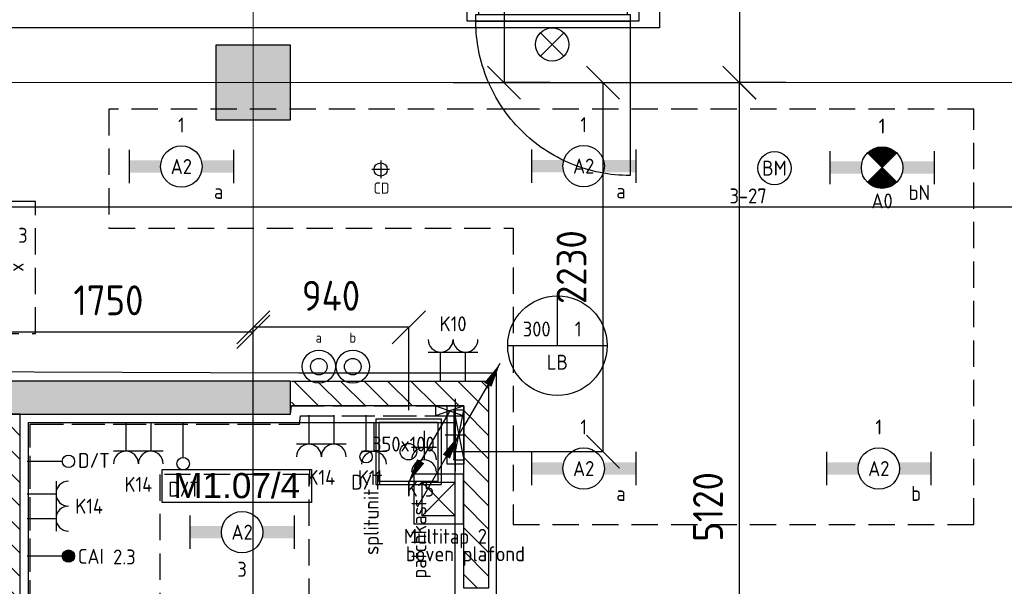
# Model space of a CAD drawing. Header units: millimetres. Extents: x -38031 to 110605, y -30229 to 92226.
# Tile 187 of 256: x 82951 to 88890, y 22063 to 25479. Entities that reach past the tile are written whole.
import ezdxf
from ezdxf.enums import TextEntityAlignment as Align

# ---------------------------------------------------------------- set-up
doc = ezdxf.new("R2010")
doc.units = ezdxf.units.MM
doc.header["$LTSCALE"] = 50
doc.set_wipeout_variables(frame=1)
doc.header["$PDMODE"] = 1
for name, pattern in [('E_GOOT3', [5, 4, -1]), ('HIDDEN2', [4.7625, 3.175, -1.5875]), ('STYLE_07', [1.875, 0.625, -0.20828, 0.625, -0.20836, 0.06943, -0.13893])]:
    doc.linetypes.add(name, pattern=pattern)
for name, color, linetype in [('AB$1A---_ATTRIB035', 8, 'Continuous'), ('AL$1A---_ALGEMEEN', 8, 'Continuous'), ('AL------_MAATV', 200, 'Continuous'), ('AL------_MAATVOERING', 2, 'Continuous'), ('AL------_SPARING', 2, 'Continuous'), ('AM$1A---_ARCERING', 8, 'Continuous'), ('BOUWKUNDIG', 8, 'Continuous'), ('EB6511--_ATTRIB', 2, 'Continuous'), ('EL6131--_LB', 3, 'Continuous'), ('EL6131--_WG', 3, 'Continuous'), ('EL6222--', 3, 'Continuous'), ('EL6311--', 3, 'Continuous'), ('el6311--nv', 7, 'Continuous'), ('EL6350--', 3, 'Continuous'), ('EL6431--', 3, 'Continuous'), ('EL6441--', 3, 'Continuous'), ('EL6511--', 3, 'Continuous'), ('EM6131--', 1, 'Continuous'), ('LICHT_TEXT018', 1, 'Continuous'), ('versterkte strook', 7, 'Continuous'), ('Vloerdoos (2e)', 51, 'Continuous'), ('Vloerdoos (OUD)', 51, 'Continuous')]:
    doc.layers.add(name, color=color, linetype=linetype)
doc.layers.add('stramien', color=1, linetype='Continuous', lineweight=15)
doc.styles.add('Arial', font='ARIAL.TTF')
doc.styles.add('BURO-018', font='iso.shx', dxfattribs={"height": 90})
doc.styles.get("Standard").update_dxf_attribs({"font": 'iso.shx'})
doc.dimstyles.new('STABICAD', dxfattribs={"dimscale": 100, "dimtxt": 1.8, "dimasz": 2, "dimexe": 0, "dimexo": 2.5, "dimgap": 1.5, "dimtad": 0, "dimdec": 0, "dimrnd": 10, "dimzin": 0, "dimdsep": 46, "dimtxsty": 'Standard', "dimblk1": 'OBLIQUE', "dimblk2": 'OBLIQUE', "dimsah": 1, "dimcen": -3, "dimadec": 0, "dimazin": 0, "dimtfac": 1, "dimtdec": 0, "dimtofl": 0, "dimtmove": 2, "dimatfit": 3, "dimfxl": 0, "dimtvp": 1.055556, "dimtolj": 1, "dimtzin": 0, "dimarcsym": 0})
pattern_1 = [(45, (0, 0), (70.7107, -70.7107), [])]

# ---------------------------------------------------------------- blocks, each defined once
blk = doc.blocks.new('1115C2J')
at = {"color": 0, "linetype": 'Continuous'}
for p, q in [((-4.5, 5.5), (4.5, 5.5)), ((-4.5, 1), (-4.5, 5.5)), ((-1.24, 4.31), (-1.24, 4.91)), ((-0.76, 4.11), (-0.76, 4.91)), ((2, 5.15), (3.5, 5.15)), ((2, 1.35), (2, 5.15)), ((3.5, 5.15), (3.5, 1.35)), ((4.5, 1), (4.5, 5.5)), ((-2.68, 4.35), (-3.52, 4.35)), ((-2.88, 3.87), (-3.52, 3.87)), ((-1.27, 2.26), (-2.88, 3.87)), ((-1.94, 3.61), (-2.68, 4.35)), ((-1.24, 4.31), (-1.94, 3.61)), ((-1.37, 3.5), (-0.76, 4.11)), ((-0.87, 3.71), (-1.23, 3.35)), ((-1.94, 2.93), (-2.04, 2.83)), ((-2.04, 2.83), (-2.04, 2.34)), ((-1.71, 2.7), (-1.72, 2.7)), ((-1.72, 2.7), (-1.72, 2.46)), ((-1.47, 2.46), (-1.72, 2.46)), ((-1.23, 3.35), (-1.37, 3.5)), ((-0.65, 3.49), (-1.01, 3.13)), ((-0.71, 2.83), (-1.01, 3.13)), ((-0.99, 2.14), (-1.84, 2.14)), ((2, 1.35), (3.5, 1.35)), ((4.5, 1), (-4.5, 1))]:
    blk.add_line(p, q, dxfattribs=at)
blk.add_lwpolyline([(0.75, 4, 0, 0.7, 0), (0.75, 2.5, 0.7, 0.7, 0)], format="xyseb", dxfattribs=at)
blk.add_circle((-0.76, 1.75), 0.4, dxfattribs=at)
for centre, radius, start, end in [((-1, 4.91), 0.24, 0, 180), ((-3.52, 4.11), 0.24, 90, 270), ((-0.76, 3.6), 0.16, 315, 135), ((-0.99, 2.54), 0.4, 225, 45), ((-1.84, 2.34), 0.2, 180, 270)]:
    blk.add_arc(centre, radius, start, end, dxfattribs=at)
at = {"color": 0, "linetype": 'Continuous', "style": 'BURO-018'}
for tag, p in [('E_GKAST', (0, 15.17)), ('E_GROEP', (0, 12.17)), ('E_SGROEP', (4.5, 12.17)), ('E_ARMCODE', (0, 8))]:
    blk.add_attdef(tag, text='', height=1.8, dxfattribs=at).set_placement(p, align=Align.MIDDLE)
at = {"layer": 'EL6350--', "color": 1, "style": 'BURO-018'}
blk.add_text('x', height=1.8, rotation=180, dxfattribs=at).set_placement((0.3, 7.65))
blk = doc.blocks.new('E00024')
at = {"color": 0, "linetype": 'Continuous'}
for p, q in [((-1.41, 1.59), (1.41, 4.41)), ((-1.41, 4.41), (1.41, 1.59))]:
    blk.add_line(p, q, dxfattribs=at)
blk.add_circle((0, 3), 2, dxfattribs=at)
at = {"color": 0, "linetype": 'Continuous', "style": 'BURO-018'}
blk.add_attdef('E_TEXT1', text='', height=1.8, dxfattribs=at).set_placement((0, 7.5), align=Align.MIDDLE)
at = {"color": 0, "linetype": 'Continuous', "style": 'BURO-018', "flags": 1}
blk.add_attdef('E_MATCODE', (0, 0), '', height=1.8, dxfattribs=at)
blk = doc.blocks.new('111304')
at = {"color": 0, "linetype": 'Continuous'}
for p, q in [((-1.5, 4.5), (1.5, 4.5)), ((0, 1), (0, 4.5))]:
    blk.add_line(p, q, dxfattribs=at)
blk.add_arc((0, 6), 1.5, 180, 0, dxfattribs=at)
at = {"color": 0, "linetype": 'Continuous', "style": 'BURO-018'}
for tag, p in [('E_GKAST', (0, 11.5)), ('E_GROEP', (0, 8.5)), ('E_SGROEP', (4.5, 8.5))]:
    blk.add_attdef(tag, text='', height=1.8, dxfattribs=at).set_placement(p, align=Align.MIDDLE)
at = {"color": 0, "linetype": 'Continuous', "style": 'BURO-018', "flags": 1}
for tag, p in [('E_VERMCODE', (13, 8.5)), ('E_MATCODE', (0, 0))]:
    blk.add_attdef(tag, text='', height=1.8, dxfattribs=at).set_placement(p, align=Align.MIDDLE)
blk = doc.blocks.new('E00126')
at = {"color": 0, "linetype": 'Continuous'}
for p, q in [((-3, 4.5), (3, 4.5)), ((-1.5, 1), (-1.5, 4.5)), ((1.5, 1), (1.5, 4.5))]:
    blk.add_line(p, q, dxfattribs=at)
for centre in [(-1.5, 6), (1.5, 6)]:
    blk.add_arc(centre, 1.5, 180, 0, dxfattribs=at)
at = {"color": 0, "linetype": 'Continuous', "style": 'BURO-018'}
for tag, p in [('E_GKAST', (0, 11.5)), ('E_GROEP', (0, 8.5)), ('E_SGROEP', (4.5, 8.5))]:
    blk.add_attdef(tag, text='', height=1.8, dxfattribs=at).set_placement(p, align=Align.MIDDLE)
at = {"color": 0, "linetype": 'Continuous', "style": 'BURO-018', "flags": 1}
for tag, p in [('E_VERMCODE', (13, 8.5)), ('E_MATCODE', (0, 0))]:
    blk.add_attdef(tag, text='', height=1.8, dxfattribs=at).set_placement(p, align=Align.MIDDLE)
blk = doc.blocks.new('111410')
at = {"color": 0, "linetype": 'Continuous'}
for radius in [2, 1]:
    blk.add_circle((0, 3), radius, dxfattribs=at)
at = {"color": 0, "linetype": 'Continuous', "style": 'BURO-018'}
for tag, p in [('E_SLET1', (0, 7)), ('E_GROEP', (0, 0)), ('E_GKAST', (0, 0))]:
    blk.add_attdef(tag, text='', height=1.8, dxfattribs=at).set_placement(p, align=Align.MIDDLE)
at = {"color": 0, "linetype": 'Continuous', "style": 'BURO-018', "flags": 1}
for tag in ['E_MATCODE', 'E_SGROEP']:
    blk.add_attdef(tag, text='', height=1.8, dxfattribs=at).set_placement((0, 0), align=Align.MIDDLE)
blk = doc.blocks.new('110802A')
at = {"color": 0, "linetype": 'Continuous'}
blk.add_line((0, 5.25), (0, 1), dxfattribs=at)
at = {"color": 0, "linetype": 'Continuous', "const_width": 0.75}
blk.add_lwpolyline([(-0.375, 6, 1), (0.375, 6, 1)], format="xyb", close=True, dxfattribs=at)
at = {"color": 0, "linetype": 'Continuous'}
blk.add_circle((0, 6), 0.75, dxfattribs=at)
at = {"color": 0, "linetype": 'Continuous', "style": 'BURO-018'}
for tag, p in [('E_TEXT2', (0, 9)), ('E_TEXT1', (3.5, 6))]:
    blk.add_attdef(tag, text='', height=1.8, dxfattribs=at).set_placement(p, align=Align.MIDDLE)
at = {"color": 0, "linetype": 'Continuous', "style": 'BURO-018', "flags": 1}
blk.add_attdef('E_MATCODE', text='', height=1.8, dxfattribs=at).set_placement((0, 0), align=Align.MIDDLE)
blk = doc.blocks.new('E00107')
at = {"color": 0, "linetype": 'Continuous'}
blk.add_line((-5, -8.66), (5, 8.66), dxfattribs=at)
for points in [[(5, 8.66, 0, 1, 0), (3.5, 6.06, 1, 1, 0)], [(0, 0, 0, 1, 0), (-1.5, -2.6, 1, 1, 0)]]:
    blk.add_lwpolyline(points, format="xyseb", dxfattribs=at)
blk = doc.blocks.new('_Oblique')
at = {"color": 0, "linetype": 'ByBlock', "lineweight": -2}
blk.add_line((-0.5, -0.5), (0.5, 0.5), dxfattribs=at)
blk = doc.blocks.new('*D28')
at = {"layer": 'AL------_MAATVOERING', "color": 0, "lineweight": -2}
for p, q in [((87572.4, 28454.1), (87292.4, 28454.1)), ((87292.4, 28454.1), (87292.4, 25100)), ((87572.4, 25100), (87292.4, 25100))]:
    blk.add_line(p, q, dxfattribs=at)
at = {"layer": 'Defpoints', "color": 0}
for p in [(87822.4, 28454.1), (87292.4, 25100), (87822.4, 25100)]:
    blk.add_point(p, dxfattribs=at)
at = {"layer": 'AL------_MAATVOERING', "color": 0, "lineweight": -2, "xscale": 200, "yscale": 200, "zscale": 200}
for p, rotation in [((87292.4, 28454.1), 90), ((87292.4, 25100), 270)]:
    blk.add_blockref('_Oblique', p, dxfattribs=dict(at, rotation=rotation))
at = {"layer": 'AL------_MAATVOERING', "color": 0, "insert": (87102.4, 26777.1), "char_height": 180, "attachment_point": 5, "rotation": 90}
blk.add_mtext('\\A1;3350', dxfattribs=at)
blk = doc.blocks.new('*D42')
at = {"layer": 'AL------_MAATVOERING', "color": 0, "lineweight": -2}
for p, q in [((84360, 23124.7), (84360, 23624.7)), ((85298.4, 23624.7), (84360, 23624.7)), ((85298.4, 23124.7), (85298.4, 23624.7))]:
    blk.add_line(p, q, dxfattribs=at)
at = {"layer": 'Defpoints', "color": 0}
for p in [(84360, 23624.7), (84360, 22874.7), (85298.4, 22874.7)]:
    blk.add_point(p, dxfattribs=at)
at = {"layer": 'AL------_MAATVOERING', "color": 0, "lineweight": -2, "xscale": 200, "yscale": 200, "zscale": 200, "rotation": 180}
blk.add_blockref('_Oblique', (84360, 23624.7), dxfattribs=at)
at = {"layer": 'AL------_MAATVOERING', "color": 0, "lineweight": -2, "xscale": 200, "yscale": 200, "zscale": 200}
blk.add_blockref('_Oblique', (85298.4, 23624.7), dxfattribs=at)
at = {"layer": 'AL------_MAATVOERING', "color": 0, "insert": (84829.2, 23814.7), "char_height": 180, "attachment_point": 5}
blk.add_mtext('\\A1;940', dxfattribs=at)
blk = doc.blocks.new('*D43')
at = {"layer": 'AL------_MAATVOERING', "color": 0, "lineweight": -2}
for p, q in [((85565.3, 25100), (86469.9, 25100)), ((86469.9, 22874.7), (86469.9, 25100)), ((85548.4, 22874.7), (86469.9, 22874.7))]:
    blk.add_line(p, q, dxfattribs=at)
at = {"layer": 'Defpoints', "color": 0}
for p in [(85315.3, 25100), (86469.9, 25100), (85298.4, 22874.7)]:
    blk.add_point(p, dxfattribs=at)
at = {"layer": 'AL------_MAATVOERING', "color": 0, "lineweight": -2, "xscale": 200, "yscale": 200, "zscale": 200}
for p, rotation in [((86469.9, 25100), 90), ((86469.9, 22874.7), 270)]:
    blk.add_blockref('_Oblique', p, dxfattribs=dict(at, rotation=rotation))
at = {"layer": 'AL------_MAATVOERING', "color": 0, "insert": (86279.9, 23987.4), "char_height": 180, "attachment_point": 5, "rotation": 90}
blk.add_mtext('\\A1;2230', dxfattribs=at)
blk = doc.blocks.new('*D53')
at = {"layer": 'AL------_MAATVOERING', "color": 0, "lineweight": -2}
for p, q in [((86432.4, 25100), (87292.8, 25100)), ((87292.8, 19983.4), (87292.8, 25100)), ((86432.4, 19983.4), (87292.8, 19983.4))]:
    blk.add_line(p, q, dxfattribs=at)
at = {"layer": 'Defpoints', "color": 0}
for p in [(86182.4, 25100), (87292.8, 25100), (86182.4, 19983.4)]:
    blk.add_point(p, dxfattribs=at)
at = {"layer": 'AL------_MAATVOERING', "color": 0, "lineweight": -2, "xscale": 200, "yscale": 200, "zscale": 200}
for p, rotation in [((87292.8, 25100), 90), ((87292.8, 19983.4), 270)]:
    blk.add_blockref('_Oblique', p, dxfattribs=dict(at, rotation=rotation))
at = {"layer": 'AL------_MAATVOERING', "color": 0, "insert": (87102.8, 22541.7), "char_height": 180, "attachment_point": 5, "rotation": 90}
blk.add_mtext('\\A1;5120', dxfattribs=at)
blk = doc.blocks.new('E00112')
at = {"color": 0, "linetype": 'Continuous'}
for p, q in [((0, 1), (-1, 1)), ((-1, 1), (-1, 0)), ((-1, 0), (0, 1)), ((-1, 1), (0, 0)), ((0, 0), (0, 1)), ((-1, 0), (0, 0))]:
    blk.add_line(p, q, dxfattribs=at)
blk = doc.blocks.new('*D219')
at = {"layer": 'AL------_MAATVOERING', "color": 0, "lineweight": -2}
for p, q in [((86191.1, 28643.4), (85872.5, 28643.4)), ((85872.5, 28643.4), (85872.5, 25100)), ((86151.1, 25100), (85872.5, 25100))]:
    blk.add_line(p, q, dxfattribs=at)
at = {"layer": 'Defpoints', "color": 0}
for p in [(86441.1, 28643.4), (85872.5, 25100), (86401.1, 25100)]:
    blk.add_point(p, dxfattribs=at)
at = {"layer": 'AL------_MAATVOERING', "color": 0, "lineweight": -2, "xscale": 200, "yscale": 200, "zscale": 200}
for p, rotation in [((85872.5, 28643.4), 90), ((85872.5, 25100), 270)]:
    blk.add_blockref('_Oblique', p, dxfattribs=dict(at, rotation=rotation))
at = {"layer": 'AL------_MAATVOERING', "color": 0, "insert": (85682.5, 26871.7), "char_height": 180, "attachment_point": 5, "rotation": 90}
blk.add_mtext('\\A1;3540', dxfattribs=at)
blk = doc.blocks.new('E00103')
at = {"color": 0, "linetype": 'Continuous'}
for p, q in [((0, 6), (0, 12)), ((-6, 6), (6, 6))]:
    blk.add_line(p, q, dxfattribs=at)
blk.add_circle((0, 6), 6, dxfattribs=at)
at = {"color": 0, "linetype": 'Continuous', "style": 'BURO-018'}
for tag, p in [('E_TEXT1', (-2.5, 8)), ('E_TEXT3', (2.5, 8)), ('E_TEXT6', (0, 4))]:
    blk.add_attdef(tag, text='', height=1.8, dxfattribs=at).set_placement(p, align=Align.MIDDLE)
blk = doc.blocks.new('1115B6630')
at = {"color": 0}
for p, q in [((-6.3, 2), (-6.3, -2)), ((6.3, 2), (6.3, -2))]:
    blk.add_line(p, q, dxfattribs=at)
at = {"color": 0, "linetype": 'Continuous'}
blk.add_circle((0, 0), 2.5, dxfattribs=at)
at = {"color": 0}
for points in [[(-2.5, 0.75), (-6.3, 0.75), (-2.5, -0.75), (-6.3, -0.75)], [(2.5, 0.75), (6.3, 0.75), (2.5, -0.75), (6.3, -0.75)]]:
    blk.add_solid(points, dxfattribs=at)
at = {"color": 0, "linetype": 'Continuous', "style": 'BURO-018'}
for tag, p in [('E_GKAST', (0, 8)), ('E_GROEP', (0, 5)), ('E_SGROEP', (4.5, 5)), ('E_ARMCODE', (0, 0)), ('E_SLET', (4.5, -3))]:
    blk.add_attdef(tag, text='', height=1.8, dxfattribs=at).set_placement(p, align=Align.MIDDLE)
blk = doc.blocks.new('SparingVierkant1')
at = {"color": 1, "linetype": 'Continuous'}
for p, q in [((0, -2.5), (0, 2.5)), ((-2.5, 0), (2.5, 0))]:
    blk.add_line(p, q, dxfattribs=at)
at = {"color": 0, "linetype": 'Continuous'}
for p, q in [((-2, 2), (2, 2)), ((-2, -2), (-2, 2)), ((2, 2), (2, -2)), ((2, -2), (-2, -2))]:
    blk.add_line(p, q, dxfattribs=at)
at = {"color": 0, "linetype": 'Continuous', "style": 'BURO-018'}
blk.add_attdef('AL_POSNR', text='', height=1.8, dxfattribs=at).set_placement((0, 3), align=Align.CENTER)
at = {"color": 0, "linetype": 'Continuous', "style": 'BURO-018', "flags": 1}
blk.add_attdef('AL_OMS', (0, 0), '', height=1.8, dxfattribs=at)
blk = doc.blocks.new('*D248')
at = {"layer": 'AL------_MAATVOERING', "color": 0, "lineweight": -2}
for p, q in [((82612.9, 21962.4), (82612.9, 23597.2)), ((82612.9, 23597.2), (84360, 23597.2)), ((84360, 21962.4), (84360, 23597.2))]:
    blk.add_line(p, q, dxfattribs=at)
at = {"layer": 'Defpoints', "color": 0}
for p in [(84360, 23597.2), (82612.9, 21712.4), (84360, 21712.4)]:
    blk.add_point(p, dxfattribs=at)
at = {"layer": 'AL------_MAATVOERING', "color": 0, "lineweight": -2, "xscale": 200, "yscale": 200, "zscale": 200, "rotation": 180}
blk.add_blockref('_Oblique', (82612.9, 23597.2), dxfattribs=at)
at = {"layer": 'AL------_MAATVOERING', "color": 0, "lineweight": -2, "xscale": 200, "yscale": 200, "zscale": 200}
blk.add_blockref('_Oblique', (84360, 23597.2), dxfattribs=at)
at = {"layer": 'AL------_MAATVOERING', "color": 0, "insert": (83486.5, 23787.2), "char_height": 180, "attachment_point": 5}
blk.add_mtext('\\A1;1750', dxfattribs=at)
blk = doc.blocks.new('E00018')
at = {"color": 0, "linetype": 'Continuous'}
for p, q in [((-1.77, -1.77), (1.77, 1.77)), ((1.77, -1.77), (-1.77, 1.77))]:
    blk.add_line(p, q, dxfattribs=at)
at = {"color": 0, "linetype": 'Continuous', "const_width": 2.5}
for points in [[(-0.88, 0.88, -0.198912), (0, 1.25, -0.198912), (0.88, 0.88, -1)], [(-0.88, -0.88, 0.198912), (0, -1.25, 0.198912), (0.88, -0.88, 1)]]:
    blk.add_lwpolyline(points, format="xyb", dxfattribs=at)
blk = doc.blocks.new('1115B6630-NO1')
at = {"color": 0}
for p, q in [((-6.3, 2), (-6.3, -2)), ((6.3, 2), (6.3, -2))]:
    blk.add_line(p, q, dxfattribs=at)
at = {"color": 0, "linetype": 'Continuous'}
blk.add_circle((0, 0), 2.5, dxfattribs=at)
at = {"color": 0}
for points in [[(-2.5, 0.75), (-6.3, 0.75), (-2.5, -0.75), (-6.3, -0.75)], [(2.5, 0.75), (6.3, 0.75), (2.5, -0.75), (6.3, -0.75)]]:
    blk.add_solid(points, dxfattribs=at)
at = {"color": 0, "zscale": 50}
blk.add_blockref('E00018', (0, 0), dxfattribs=at)
at = {"color": 0, "linetype": 'Continuous', "style": 'BURO-018'}
for tag, p in [('E_GKAST', (0, 8)), ('E_GROEP', (0, 5)), ('E_SGROEP', (4.5, 5)), ('E_ARMCODE', (0, 0)), ('E_SLET', (4.5, -3))]:
    blk.add_attdef(tag, text='', height=1.8, dxfattribs=at).set_placement(p, align=Align.MIDDLE)
blk = doc.blocks.new('E00139')
at = {"color": 0, "linetype": 'Continuous'}
blk.add_line((0, 5.25), (0, 1), dxfattribs=at)
blk.add_circle((0, 6), 0.75, dxfattribs=at)
at = {"color": 7, "style": 'BURO-018'}
for tag, p in [('E_COMMENT1', (0, 12)), ('E_DCOM1', (0, 9))]:
    blk.add_attdef(tag, text='', height=1.8, dxfattribs=at).set_placement(p, align=Align.MIDDLE)
at = {"color": 0, "style": 'BURO-018'}
blk.add_attdef('E_TEXT1', text='', height=1.8, dxfattribs=at).set_placement((2.5, 6), align=Align.MIDDLE)
at = {"color": 0, "linetype": 'Continuous', "style": 'BURO-018', "flags": 1}
blk.add_attdef('E_MATCODE', text='', height=1.8, dxfattribs=at).set_placement((0, 0), align=Align.MIDDLE)
blk = doc.blocks.new('Centraaldoos')
at = {"color": 1, "linetype": 'Continuous'}
for p, q in [((-2, 0), (2, 0)), ((0, -2), (0, 2))]:
    blk.add_line(p, q, dxfattribs=at)
at = {"color": 0, "linetype": 'Continuous'}
blk.add_circle((0, 0), 1.5, dxfattribs=at)
at = {"color": 0, "linetype": 'Continuous', "style": 'BURO-018'}
blk.add_attdef('AL_POSNR', text='', height=1.8, dxfattribs=at).set_placement((0, 3), align=Align.CENTER)
at = {"color": 0, "linetype": 'Continuous', "style": 'BURO-018', "flags": 1}
blk.add_attdef('AL_OMS', (0, 0), '', height=1.8, dxfattribs=at)
at = {"layer": 'AL------_MAATV', "style": 'BURO-018'}
blk.add_text('CD', height=2.531, rotation=180, dxfattribs=at).set_placement((1.61, 5.48))
blk = doc.blocks.new('DOORVOERDOOS (2e)')
at = {"layer": 'Vloerdoos (OUD)'}
for p, q in [((-27.5, 367.5), (-27.5, -27.5)), ((-27.5, 367.5), (367.5, 367.5)), ((367.5, 367.5), (367.5, -27.5)), ((-7.5, 347.5), (347.5, 347.5)), ((-7.5, 347.5), (-7.5, -7.5)), ((347.5, 347.5), (347.5, -7.5)), ((-27.5, -27.5), (367.5, -27.5)), ((-7.5, -7.5), (347.5, -7.5))]:
    blk.add_line(p, q, dxfattribs=at)
blk.add_circle((170, 170), 50, dxfattribs=at)
blk = doc.blocks.new('E00483')
at = {"color": 0}
for p, q in [((0, 6), (-6, 6)), ((-6, 6), (-6, 0)), ((0, 0), (0, 6)), ((-5, 1, -0.86), (-1, 5, -0.86)), ((-5, 5, -0.86), (-1, 1, -0.86)), ((-6, 0), (0, 0))]:
    blk.add_line(p, q, dxfattribs=at)
at = {"color": 0, "linetype": 'Continuous'}
for p, q in [((-5, 5, -0.86), (-5, 1, -0.86)), ((-1, 5, -0.86), (-5, 5, -0.86)), ((-1, 5, -0.86), (-1, 1, -0.86)), ((-1, 1, -0.86), (-5, 1, -0.86))]:
    blk.add_line(p, q, dxfattribs=at)
at = {"color": 0, "linetype": 'Continuous', "style": 'BURO-018', "flags": 1}
blk.add_attdef('E_MATCODE', text='', height=1.8, dxfattribs=at).set_placement((0, 0), align=Align.MIDDLE)
blk = doc.blocks.new('E00098')
at = {"color": 0, "linetype": 'Continuous'}
blk.add_line((0, 0), (-5, -8.66), dxfattribs=at)
blk.add_lwpolyline([(-5, -8.66, 0, 1, 0), (-3.5, -6.06, 1, 1, 0)], format="xyseb", dxfattribs=at)
blk = doc.blocks.new('E00123')
at = {"color": 0, "linetype": 'Continuous'}
blk.add_circle((0, 0), 2, dxfattribs=at)
at = {"color": 0, "linetype": 'Continuous', "style": 'BURO-018'}
for tag, p in [('E_TEXT1', (0, 4.5)), ('E_TEXT2', (0, 0))]:
    blk.add_attdef(tag, text='', height=1.8, dxfattribs=at).set_placement(p, align=Align.MIDDLE)
at = {"color": 0, "linetype": 'Continuous', "style": 'BURO-018', "flags": 1}
blk.add_attdef('E_MATCODE', (0, 0), '', height=1.8, dxfattribs=at)
blk = doc.blocks.new('32x_hout-mk 968as-p')
at = {"color": 0}
for points in [[(-110.7, 1034), (-20.7, 1034), (-20.7, 967), (-110.7, 967)], [(-20.7, 67), (-20.7, 0), (-110.7, 0), (-110.7, 67)]]:
    blk.add_wipeout(points, dxfattribs=at).dxf.layer = 'AL$1A---_ALGEMEEN'
at = {"layer": 'AL$1A---_ALGEMEEN', "color": 0}
blk.add_line((-110.7, 67), (-110.7, 967), dxfattribs=at)
for points in [[(-110.7, 1034), (-20.7, 1034), (-20.7, 967), (-110.7, 967)], [(909, 959.2), (908.2, 936.4), (906.8, 913.6), (904.8, 890.8), (902.3, 868.2), (899.2, 845.5), (895.6, 823), (891.4, 800.6), (886.7, 778.2), (881.4, 756), (875.6, 734), (869.2, 712), (862.4, 690.3), (854.9, 668.7), (847, 647.3), (838.5, 626.1), (829.5, 605.1), (820, 584.4), (810, 563.9), (799.5, 543.6), (788.5, 523.6), (777, 503.9), (765, 484.5), (752.6, 465.3), (739.6, 446.5), (726.3, 428), (712.5, 409.8), (698.2, 392), (683.5, 374.5), (668.4, 357.5), (652.8, 340.7), (636.9, 324.4), (620.6, 308.5), (603.8, 292.9), (586.7, 277.8), (569.3, 263.1), (551.5, 248.8), (533.3, 235), (514.8, 221.6), (496, 208.7), (476.8, 196.3), (457.4, 184.3), (437.7, 172.8), (417.7, 161.8), (397.4, 151.3), (376.9, 141.3), (356.2, 131.8), (335.2, 122.8), (314, 114.3), (292.6, 106.4), (271, 98.9), (249.3, 92), (227.3, 85.7), (205.3, 79.9), (183.1, 74.6), (160.7, 69.9), (138.3, 65.7), (115.8, 62.1), (93.1, 59), (70.4, 56.5), (47.7, 54.5), (24.9, 53.1), (2.1, 52.3), (-20.7, 52), (-20.7, 982), (909.3, 982)], [(-20.7, 67), (-20.7, 0), (-110.7, 0), (-110.7, 67)]]:
    blk.add_lwpolyline(points, close=True, dxfattribs=at)
at = {"color": 0}
blk.add_wipeout([(-60.7, 982), (-20.7, 982), (-20.7, 52), (-60.7, 52)], dxfattribs=at).dxf.layer = 'AL$1A---_ALGEMEEN'
at = {"layer": 'AL$1A---_ALGEMEEN', "color": 0}
blk.add_lwpolyline([(-60.7, 982), (-20.7, 982), (-20.7, 52), (-60.7, 52)], close=True, dxfattribs=at)
blk = doc.blocks.new('serviceblok model A')
at = {"color": 0}
blk.add_wipeout([(2970, -150), (2970, -4850), (2820, -4850), (1485.2, -4850), (1485.2, -4700), (2820, -4700), (2820, -3500), (1485.2, -3500), (1485.2, -3350), (2820, -3350), (2820, -150)], dxfattribs=at).dxf.layer = 'AL$1A---_ALGEMEEN'
at = {"layer": 'AM$1A---_ARCERING', "linetype": 'Continuous', "lineweight": 5}
h = blk.add_hatch(dxfattribs=at)
h.set_pattern_fill('KALKZANDSTEEN', color=256, style=0, pattern_type=2)
h.set_pattern_definition(pattern_1)
h.paths.add_polyline_path([(145, -3350), (2820, -3350), (2820, -150), (2970, -150), (2970, -3350), (2970, -4850), (2820, -4850), (145, -4850), (-5, -4850), (-5, -3350), (-5, -2280), (145, -2280)])
h.paths.add_polyline_path([(145, -3500), (145, -4700), (2820, -4700), (2820, -3500)], flags=16)
at = {"layer": 'AL$1A---_ALGEMEEN', "color": 0, "flags": 128}
blk.add_lwpolyline([(145, -3350), (2820, -3350), (2820, -150), (2970, -150), (2970, -3350), (2970, -4850), (2820, -4850), (145, -4850), (-5, -4850), (-5, -3350), (-5, -2280), (145, -2280)], close=True, dxfattribs=at)
at = {"color": 0}
blk.add_wipeout([(145, -100), (1185, -100), (1185, 50), (-5, 50), (-5, -1199), (145, -1199)], dxfattribs=at).dxf.layer = 'AL$1A---_ALGEMEEN'
at = {"layer": 'AM$1A---_ARCERING', "linetype": 'Continuous', "lineweight": 5}
h = blk.add_hatch(dxfattribs=at)
h.set_pattern_fill('KALKZANDSTEEN', color=256, style=0, pattern_type=2)
h.set_pattern_definition(pattern_1)
h.paths.add_polyline_path([(145, -100), (1185, -100), (1185, 50), (-5, 50), (-5, -1199), (145, -1199)])
at = {"layer": 'AL$1A---_ALGEMEEN', "color": 0}
blk.add_line((145, -100), (1185, -100), dxfattribs=at)
at = {"layer": 'AL$1A---_ALGEMEEN', "color": 0, "flags": 128}
blk.add_lwpolyline([(1185, 50), (-5, 50), (-5, -1199), (145, -1199), (145, -100)], dxfattribs=at)
blk = doc.blocks.new('ruimtenummer')
at = {"layer": 'AL$1A---_ALGEMEEN', "color": 0, "flags": 1}
for tag, p in [('peil', (-450, -397.1)), ('onderdeel', (-450, -669.8))]:
    blk.add_attdef(tag, p, '', height=151.5, dxfattribs=at)
at = {"color": 0}
blk.add_wipeout([(-450, 100), (450, 100), (450, -100), (-450, -100)], dxfattribs=at).dxf.layer = 'AL$1A---_ALGEMEEN'
at = {"layer": 'AL$1A---_ALGEMEEN', "color": 0}
blk.add_lwpolyline([(-450, 100), (450, 100), (450, -100), (-450, -100)], close=True, dxfattribs=at)
at = {"layer": 'AL$1A---_ALGEMEEN', "color": 0, "style": 'Arial'}
blk.add_attdef('ruimtenummer', text='', height=151.5, dxfattribs=at).set_placement((0, 78), align=Align.TOP_CENTER)
blk = doc.blocks.new('200254 W 211 30-06-2008')
at = {"layer": 'AM$1A---_ARCERING', "linetype": 'Continuous', "lineweight": 0}
blk.add_hatch(color=256, dxfattribs=at).paths.add_polyline_path([(20717.45, 3513.45), (20726.45, 3513.45), (20726.45, 3522.45), (20717.45, 3522.45)])
at = {"layer": 'AL$1A---_ALGEMEEN'}
blk.add_lwpolyline([(20717.45, 3513.45), (20726.45, 3513.45), (20726.45, 3522.45), (20717.45, 3522.45)], close=True, dxfattribs=at)
at = {"layer": 'AL$1A---_ALGEMEEN', "xscale": 0.02, "yscale": 0.02, "zscale": 0.02, "rotation": 270}
blk.add_blockref('32x_hout-mk 968as-p', (20747.77, 3524.93), dxfattribs=at)
at = {"layer": 'AL$1A---_ALGEMEEN', "xscale": -0.02, "yscale": 0.02, "zscale": 0.02}
blk.add_blockref('serviceblok model A', (20750.25, 3480.95), dxfattribs=at)
at = {"layer": 'AM$1A---_ARCERING', "linetype": 'Continuous', "lineweight": 0}
blk.add_hatch(color=256, dxfattribs=at).paths.add_polyline_path([(20726.45, 3481.95), (20621.85, 3481.95), (20621.85, 3477.95), (20726.45, 3477.95)])
at = {"layer": 'AL$1A---_ALGEMEEN'}
blk.add_lwpolyline([(20726.45, 3481.95), (20621.85, 3481.95), (20621.85, 3477.95), (20726.45, 3477.95)], close=True, dxfattribs=at)
at = {"layer": 'stramien', "linetype": 'STYLE_07', "ltscale": 50}
for p, q in [((20507.75, 3517.95), (21068.27, 3517.95)), ((19004.75, 3477.45), (21069.14, 3477.45))]:
    blk.add_line(p, q, dxfattribs=at)
at = {"layer": 'AL$1A---_ALGEMEEN'}
ref = blk.add_blockref('ruimtenummer', (20719.96, 3469.3), dxfattribs=dict(at, xscale=0.02, yscale=0.02, zscale=0.02))
ref.add_attrib('ruimtenummer', 'M1.07/4', dxfattribs={"layer": 'AB$1A---_ATTRIB035', "height": 3.03, "style": 'Arial'}).set_placement((20719.96, 3470.86), align=Align.TOP_CENTER)
for points in [[(20727.45, 3482.94), (20751.26, 3482.94), (20751.26, 3469.2), (20751.35, 3343.55), (20852.95, 3343.55), (20852.95, 3309.73), (20999.83, 3309.73), (20999.83, 3594.95), (20770.95, 3594.95), (20770.95, 3524.55), (20685.04, 3524.55), (20684.83, 3483.09)], [(20694.85, 3476.95), (20746.25, 3476.95), (20746.25, 3414.95), (20694.85, 3414.95)]]:
    blk.add_lwpolyline(points, close=True, dxfattribs=at)
at = {"layer": 'stramien', "linetype": 'STYLE_07', "ltscale": 50}
blk.add_line((20721.95, 2695.43), (20721.95, 4240.03), dxfattribs=at)
blk = doc.blocks.new('111304J')
at = {"color": 0, "linetype": 'Continuous'}
for p, q in [((0, 1), (0, 4.5)), ((-1.5, 3), (1.5, 3))]:
    blk.add_line(p, q, dxfattribs=at)
for centre in [(0, 6), (0, 4.5)]:
    blk.add_arc(centre, 1.5, 180, 0, dxfattribs=at)
at = {"color": 0, "linetype": 'Continuous', "style": 'BURO-018'}
for tag, p in [('E_GKAST', (0, 11.5)), ('E_GROEP', (0, 8.5)), ('E_SGROEP', (4.5, 8.5)), ('E_SLET1', (3.5, 5.5))]:
    blk.add_attdef(tag, text='', height=1.8, dxfattribs=at).set_placement(p, align=Align.MIDDLE)
at = {"color": 0, "linetype": 'Continuous', "style": 'BURO-018', "flags": 1}
blk.add_attdef('E_MATCODE', text='', height=1.8, dxfattribs=at).set_placement((0, 0), align=Align.MIDDLE)

msp = doc.modelspace()

# ---------------------------------------------------------------- block references
at = {"layer": 'BOUWKUNDIG', "xscale": 50, "yscale": 50, "zscale": 50}
msp.add_blockref('200254 W 211 30-06-2008', (-951737.5, -150797.3), dxfattribs=at)

# ---------------------------------------------------------------- next in the draw order: linework, layer by layer
at = {"layer": 'EL6131--_WG', "linetype": 'E_GOOT3'}
for p, q in [((84585, 23100), (84590, 23150)), ((84590, 23150), (85630, 23150)), ((85630, 23090), (85630, 23150)), ((82955, 19900), (82955, 23100)), ((82955, 23100), (84585, 23100)), ((84639.3, 23040), (84644.3, 23090)), ((84644.3, 23090), (85630, 23090)), ((83015, 19900), (83015, 23040)), ((83015, 23040), (84639.3, 23040))]:
    msp.add_line(p, q, dxfattribs=at)
at = {"layer": 'LICHT_TEXT018', "linetype": 'HIDDEN2'}
for p, q in [((85927.5, 24940.7), (83489.7, 24940.7)), ((83489.7, 24940.7), (83489.7, 24223.2)), ((88706, 24940.7), (85927.5, 24940.7)), ((88706, 22434.5), (88706, 24940.7)), ((83489.7, 24223.2), (85927.5, 24223.2)), ((85927.5, 24223.2), (85927.5, 22434.5)), ((85927.5, 22434.5), (88706, 22434.5))]:
    msp.add_line(p, q, dxfattribs=at)
for points in [[(82550, 23586.6), (83046.3, 23586.6), (83046.3, 24383.1), (82550, 24383.1)], [(84696.8, 20284), (84696.8, 22737.2), (83796.8, 22737.2), (83796.8, 20284)]]:
    msp.add_lwpolyline(points, close=True, dxfattribs=at)
at = {"layer": 'versterkte strook'}
msp.add_line((82069.1, 24350), (100596.1, 24350), dxfattribs=at)

# ---------------------------------------------------------------- next in the draw order: block references
at = {"layer": 'AL------_SPARING'}
for name, p, xscale, yscale, zscale, rotation in [('Centraaldoos', (85128.7, 24576.3), 26.66666666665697, 26.66666666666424, 26.66666666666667, 180), ('SparingVierkant1', (85580, 22975), 87.5, 25, 87.5, 90)]:
    msp.add_blockref(name, p, dxfattribs=dict(at, xscale=xscale, yscale=yscale, zscale=zscale, rotation=rotation))
at = {"layer": 'EL6131--_LB', "xscale": 60, "yscale": 300, "zscale": 60}
msp.add_blockref('E00112', (85630, 22825), dxfattribs=at)
at = {"layer": 'EL6131--_WG', "xscale": 60, "yscale": 170, "zscale": 60, "rotation": 270}
msp.add_blockref('E00112', (85460, 23090), dxfattribs=at)
at = {"layer": 'EL6222--'}
ref = msp.add_blockref('E00126', (85565.3, 23250), dxfattribs=dict(at, xscale=50, yscale=50, zscale=50))
ref.add_attrib('E_GROEP', 'K10', dxfattribs={"layer": '0', "color": 1, "linetype": 'Continuous', "height": 90, "style": 'BURO-018'}).set_placement((85565.3, 23645.7), align=Align.MIDDLE)
ref = msp.add_blockref('E00126', (83667, 23102.2), dxfattribs=dict(at, xscale=50, yscale=50, zscale=50, rotation=180))
ref.add_attrib('E_GROEP', 'K14', dxfattribs={"layer": '0', "color": 1, "linetype": 'Continuous', "height": 90, "style": 'BURO-018'}).set_placement((83667, 22677.2), align=Align.MIDDLE)
ref = msp.add_blockref('E00126', (84770.7, 23144.3), dxfattribs=dict(at, xscale=50, yscale=50, zscale=50, rotation=180))
ref.add_attrib('E_GROEP', 'K14', dxfattribs={"layer": '0', "color": 1, "linetype": 'Continuous', "height": 90, "style": 'BURO-018'}).set_placement((84770.7, 22719.3), align=Align.MIDDLE)
ref = msp.add_blockref('111304', (85088.2, 23100), dxfattribs=dict(at, xscale=50, yscale=50, zscale=50, rotation=180))
ref.add_attrib('E_GROEP', 'K11', dxfattribs={"layer": '0', "color": 1, "linetype": 'Continuous', "height": 90, "style": 'BURO-018'}).set_placement((85138.5, 22718.2), align=Align.MIDDLE_RIGHT)
ref.add_attrib('E_VERMCODE', 'splitunit', dxfattribs={"layer": '0', "color": 1, "linetype": 'Continuous', "height": 90, "rotation": 90, "style": 'BURO-018'}).set_placement((85084.7, 22450.9), align=Align.MIDDLE)
ref = msp.add_blockref('E00126', (82945.3, 22546.1), dxfattribs=dict(at, xscale=50, yscale=50, zscale=50, rotation=270))
ref.add_attrib('E_GROEP', 'K14', dxfattribs={"layer": '0', "color": 1, "linetype": 'Continuous', "height": 90, "style": 'BURO-018'}).set_placement((83370.3, 22546.1), align=Align.MIDDLE)
at = {"layer": 'EL6311--'}
ref = msp.add_blockref('1115B6630', (83926.3, 24594), dxfattribs=dict(at, xscale=50, yscale=50, zscale=50))
ref.add_attrib('E_ARMCODE', 'A2', dxfattribs={"layer": '0', "color": 1, "linetype": 'Continuous', "height": 90, "style": 'BURO-018'}).set_placement((83926.3, 24594), align=Align.MIDDLE)
ref.add_attrib('E_SLET', 'a', dxfattribs={"layer": '0', "color": 1, "linetype": 'Continuous', "height": 90, "style": 'BURO-018'}).set_placement((84151.3, 24444), align=Align.MIDDLE)
ref.add_attrib('E_GROEP', '1', dxfattribs={"layer": '0', "color": 1, "linetype": 'Continuous', "height": 90, "style": 'BURO-018'}).set_placement((83926.3, 24844), align=Align.MIDDLE)
ref = msp.add_blockref('1115B6630', (86353.1, 24596.3), dxfattribs=dict(at, xscale=50, yscale=50, zscale=50))
ref.add_attrib('E_ARMCODE', 'A2', dxfattribs={"layer": '0', "color": 1, "linetype": 'Continuous', "height": 90, "style": 'BURO-018'}).set_placement((86353.1, 24596.3), align=Align.MIDDLE)
ref.add_attrib('E_SLET', 'a', dxfattribs={"layer": '0', "color": 1, "linetype": 'Continuous', "height": 90, "style": 'BURO-018'}).set_placement((86578.1, 24446.3), align=Align.MIDDLE)
ref.add_attrib('E_GROEP', '1', dxfattribs={"layer": '0', "color": 1, "linetype": 'Continuous', "height": 90, "style": 'BURO-018'}).set_placement((86353.1, 24846.3), align=Align.MIDDLE)
ref = msp.add_blockref('111410', (84755.4, 23237.2), dxfattribs=dict(at, xscale=50, yscale=50, zscale=50))
ref.add_attrib('E_SLET1', 'a', dxfattribs={"layer": '0', "color": 1, "linetype": 'Continuous', "height": 60, "style": 'BURO-018'}).set_placement((84755.4, 23562.2), align=Align.MIDDLE)
ref = msp.add_blockref('111410', (84960.3, 23237.2), dxfattribs=dict(at, xscale=50, yscale=50, zscale=50))
ref.add_attrib('E_SLET1', 'b', dxfattribs={"layer": '0', "color": 1, "linetype": 'Continuous', "height": 60, "style": 'BURO-018'}).set_placement((84960.3, 23562.2), align=Align.MIDDLE)
ref = msp.add_blockref('1115B6630', (86353.1, 22772.8), dxfattribs=dict(at, xscale=50, yscale=50, zscale=50))
ref.add_attrib('E_ARMCODE', 'A2', dxfattribs={"layer": '0', "color": 1, "linetype": 'Continuous', "height": 90, "style": 'BURO-018'}).set_placement((86353.1, 22772.8), align=Align.MIDDLE)
ref.add_attrib('E_SLET', 'a', dxfattribs={"layer": '0', "color": 1, "linetype": 'Continuous', "height": 90, "style": 'BURO-018'}).set_placement((86578.1, 22622.8), align=Align.MIDDLE)
ref.add_attrib('E_GROEP', '1', dxfattribs={"layer": '0', "color": 1, "linetype": 'Continuous', "height": 90, "style": 'BURO-018'}).set_placement((86353.1, 23022.8), align=Align.MIDDLE)
ref = msp.add_blockref('1115B6630', (88133.1, 22772.8), dxfattribs=dict(at, xscale=50, yscale=50, zscale=50))
ref.add_attrib('E_ARMCODE', 'A2', dxfattribs={"layer": '0', "color": 1, "linetype": 'Continuous', "height": 90, "style": 'BURO-018'}).set_placement((88133.1, 22772.8), align=Align.MIDDLE)
ref.add_attrib('E_SLET', 'b', dxfattribs={"layer": '0', "color": 1, "linetype": 'Continuous', "height": 90, "style": 'BURO-018'}).set_placement((88358.1, 22622.8), align=Align.MIDDLE)
ref.add_attrib('E_GROEP', '1', dxfattribs={"layer": '0', "color": 1, "linetype": 'Continuous', "height": 90, "style": 'BURO-018'}).set_placement((88133.1, 23022.8), align=Align.MIDDLE)
ref = msp.add_blockref('111304J', (85390.5, 23050), dxfattribs=dict(at, xscale=50, yscale=50, zscale=50, rotation=179.9997498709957))
ref.add_attrib('E_GROEP', 'K15', dxfattribs={"layer": '0', "color": 1, "linetype": 'Continuous', "height": 90, "style": 'BURO-018'}).set_placement((85368.7, 22648.9), align=Align.MIDDLE)
ref.add_attrib('E_SLET1', 'patchkast', dxfattribs={"layer": '0', "color": 1, "linetype": 'Continuous', "height": 90, "rotation": 90, "style": 'BURO-018'}).set_placement((85372.6, 22347.8), align=Align.MIDDLE)
ref = msp.add_blockref('1115B6630', (84292.8, 22389), dxfattribs=dict(at, xscale=50, yscale=50, zscale=50))
ref.add_attrib('E_ARMCODE', 'A2', dxfattribs={"layer": '0', "color": 1, "linetype": 'Continuous', "height": 90, "style": 'BURO-018'}).set_placement((84292.8, 22389), align=Align.MIDDLE)
ref.add_attrib('E_GROEP', '3', dxfattribs={"layer": '0', "color": 1, "linetype": 'Continuous', "height": 90, "style": 'BURO-018'}).set_placement((84292.8, 22165.3), align=Align.MIDDLE)
at = {"layer": 'el6311--nv'}
ref = msp.add_blockref('1115B6630-NO1', (88153, 24587.5), dxfattribs=dict(at, xscale=50, yscale=50, zscale=50))
ref.add_attrib('E_ARMCODE', 'A0', dxfattribs={"layer": '0', "color": 1, "linetype": 'Continuous', "height": 90, "style": 'BURO-018'}).set_placement((88153, 24386.6), align=Align.MIDDLE)
ref.add_attrib('E_SLET', 'bN', dxfattribs={"layer": '0', "color": 1, "linetype": 'Continuous', "height": 90, "style": 'BURO-018'}).set_placement((88378, 24437.5), align=Align.MIDDLE)
ref.add_attrib('E_GROEP', '1', dxfattribs={"layer": '0', "color": 1, "linetype": 'Continuous', "height": 90, "style": 'BURO-018'}).set_placement((88153, 24837.5), align=Align.MIDDLE)
ref = msp.add_blockref('1115C2J', (82592.2, 23974.4), dxfattribs=dict(at, xscale=50, yscale=50, zscale=50, rotation=270))
ref.add_attrib('E_ARMCODE', 'NV1', dxfattribs={"layer": '0', "color": 1, "linetype": 'Continuous', "height": 90, "style": 'BURO-018'}).set_placement((82822.2, 24279.4), align=Align.MIDDLE)
ref.add_attrib('E_GROEP', '3', dxfattribs={"layer": '0', "color": 1, "linetype": 'Continuous', "height": 90, "style": 'BURO-018'}).set_placement((82970.6, 24179.4), align=Align.MIDDLE)
at = {"layer": 'EL6431--'}
ref = msp.add_blockref('E00483', (85328.1, 22438.6), dxfattribs=dict(at, xscale=50, yscale=50, zscale=50, rotation=270))
ref.add_attrib('E_MATCODE', 'Multitap 2', dxfattribs={"layer": '0', "color": 1, "linetype": 'Continuous', "height": 90, "style": 'BURO-018'}).set_placement((85519.2, 22350.7), align=Align.MIDDLE)
ref = msp.add_blockref('110802A', (82945.3, 22245), dxfattribs=dict(at, xscale=50, yscale=50, zscale=50, rotation=270))
ref.add_attrib('E_TEXT1', 'CAI', dxfattribs={"layer": '0', "color": 1, "linetype": 'Continuous', "height": 90, "style": 'BURO-018'}).set_placement((83380.4, 22243.4), align=Align.MIDDLE)
at = {"layer": 'EL6441--'}
ref = msp.add_blockref('E00139', (83937, 23102.2), dxfattribs=dict(at, xscale=50, yscale=50, zscale=50, rotation=180))
ref.add_attrib('E_TEXT1', 'D/T', dxfattribs={"layer": '0', "color": 1, "height": 90, "style": 'BURO-018'}).set_placement((83942.6, 22648.6), align=Align.MIDDLE)
ref = msp.add_blockref('E00139', (85040.7, 23144.3), dxfattribs=dict(at, xscale=50, yscale=50, zscale=50, rotation=180))
ref.add_attrib('E_TEXT1', 'D/T', dxfattribs={"layer": '0', "color": 1, "height": 90, "style": 'BURO-018'}).set_placement((85046.3, 22690.8), align=Align.MIDDLE)
ref = msp.add_blockref('E00139', (82945.3, 22816.2), dxfattribs=dict(at, xscale=50, yscale=50, zscale=50, rotation=270))
ref.add_attrib('E_TEXT1', 'D/T', dxfattribs={"layer": '0', "color": 1, "height": 90, "style": 'BURO-018'}).set_placement((83398.8, 22821.7), align=Align.MIDDLE)
at = {"layer": 'EL6511--', "xscale": 50, "yscale": 50, "zscale": 50}
msp.add_blockref('E00024', (86163.2, 25180.2), dxfattribs=at)
at = {"layer": 'EL6511--'}
ref = msp.add_blockref('E00123', (87504, 24584.2), dxfattribs=dict(at, xscale=50, yscale=50, zscale=50))
ref.add_attrib('E_TEXT2', 'BM', dxfattribs={"layer": 'EB6511--_ATTRIB', "color": 1, "linetype": 'Continuous', "height": 90, "style": 'BURO-018'}).set_placement((87504, 24584.2), align=Align.MIDDLE)
ref.add_attrib('E_TEXT1', '3-27', dxfattribs={"layer": 'EB6511--_ATTRIB', "color": 1, "linetype": 'Continuous', "height": 90, "style": 'BURO-018'}).set_placement((87345.1, 24416.9), align=Align.MIDDLE)
at = {"layer": 'EM6131--'}
ref = msp.add_blockref('E00103', (86194.7, 23214), dxfattribs=dict(at, xscale=50, yscale=50, zscale=50))
ref.add_attrib('E_TEXT1', '300', dxfattribs={"layer": '0', "color": 1, "linetype": 'Continuous', "height": 90, "style": 'BURO-018'}).set_placement((86069.7, 23614), align=Align.MIDDLE)
ref.add_attrib('E_TEXT3', '1', dxfattribs={"layer": '0', "color": 1, "linetype": 'Continuous', "height": 90, "style": 'BURO-018'}).set_placement((86319.7, 23614), align=Align.MIDDLE)
ref.add_attrib('E_TEXT6', 'LB', dxfattribs={"layer": '0', "color": 1, "linetype": 'Continuous', "height": 90, "style": 'BURO-018'}).set_placement((86194.7, 23414), align=Align.MIDDLE)
at = {"layer": 'EM6131--', "xscale": 50, "yscale": 50, "zscale": 50}
for name, p in [('E00107', (85600, 22975)), ('E00098', (85545, 23120))]:
    msp.add_blockref(name, p, dxfattribs=at)
at = {"layer": 'Vloerdoos (2e)'}
msp.add_blockref('DOORVOERDOOS (2e)', (85126, 22704.7), dxfattribs=at)

# ---------------------------------------------------------------- next in the draw order: texts
at = {"layer": 'AL------_MAATV', "style": 'BURO-018'}
msp.add_text('350x100', height=90, dxfattribs=at).set_placement((85077.2, 22875.1))
at = {"layer": 'EL6431--', "color": 1, "linetype": 'Continuous', "style": 'BURO-018'}
msp.add_text('2.3', height=90, dxfattribs=at).set_placement((83582.7, 22239.7), align=Align.MIDDLE)
at = {"layer": 'EL6431--', "color": 1, "style": 'BURO-018'}
msp.add_text('boven plafond', height=90, dxfattribs=at).set_placement((85280.4, 22213.6))

# ---------------------------------------------------------------- next in the draw order: dimensions: what is measured, and where the dimension line sits
at = {"layer": 'AL------_MAATVOERING'}
for base, p1, p2, picture, middle in [((85872.5, 25100), (86441.1, 28643.4), (86401.1, 25100), '*D219', (85682.5, 26871.7)), ((87292.8, 25100), (86182.4, 19983.4), (86182.4, 25100), '*D53', (87102.8, 22541.7))]:
    dim = msp.add_linear_dim(base=base, p1=p1, p2=p2, angle=90, dimstyle='STABICAD', dxfattribs=at)
    dim.commit()
    dim.dimension.update_dxf_attribs({"geometry": picture, "text_midpoint": middle})
for base, p1, p2, picture, middle in [((87292.4, 25100), (87822.4, 28454.1), (87822.4, 25100), '*D28', (87102.4, 26777.1)), ((86469.9, 25100), (85298.4, 22874.7), (85315.3, 25100), '*D43', (86279.9, 23987.4))]:
    dim = msp.add_linear_dim(base=base, p1=p1, p2=p2, angle=90, dimstyle='STABICAD', override={"dimdec": 0}, dxfattribs=at)
    dim.commit()
    dim.dimension.update_dxf_attribs({"geometry": picture, "text_midpoint": middle})
dim = msp.add_linear_dim(base=(84360, 23597.2), p1=(82612.9, 21712.4), p2=(84360, 21712.4), dimstyle='STABICAD', dxfattribs=at)
dim.commit()
dim.dimension.update_dxf_attribs({"geometry": '*D248', "text_midpoint": (83486.5, 23787.2)})
dim = msp.add_linear_dim(base=(84360, 23624.7), p1=(85298.4, 22874.7), p2=(84360, 22874.7), dimstyle='STABICAD', override={"dimdec": 0}, dxfattribs=at)
dim.commit()
dim.dimension.update_dxf_attribs({"geometry": '*D42', "text_midpoint": (84829.2, 23814.7)})

doc.saveas('drawing.dxf')
